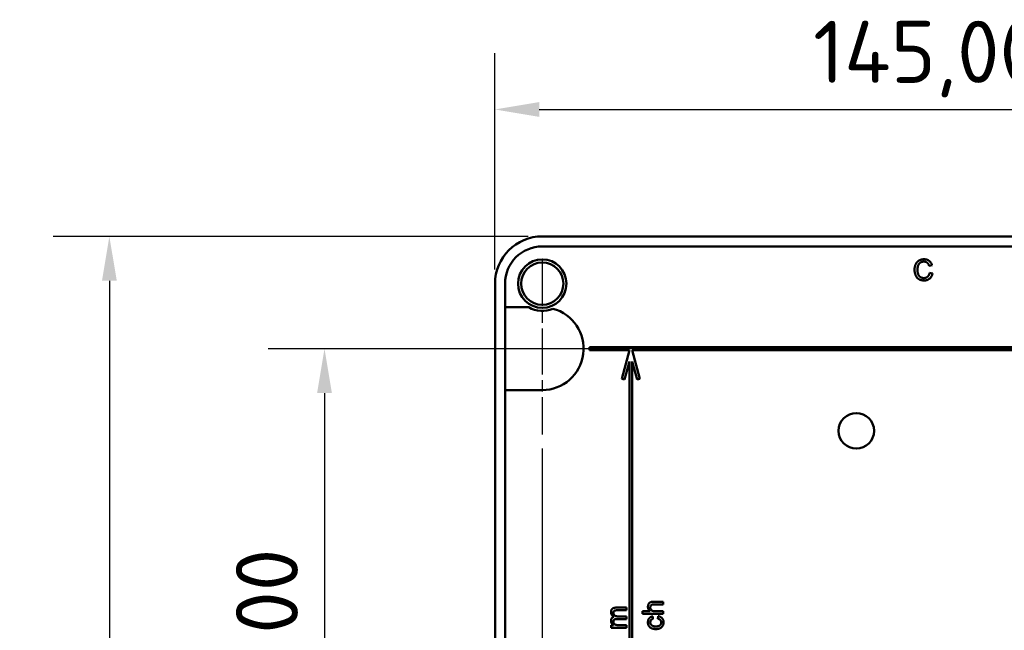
# Model space of a CAD drawing. Header units: millimetres. Extents: x 0 to 2100, y 0 to 1485.
# Tile 8 of 40: x 491 to 768, y 419 to 591. Entities that reach past the tile are written whole.
import ezdxf

# ---------------------------------------------------------------- set-up
doc = ezdxf.new("R2010")
doc.units = ezdxf.units.MM
doc.header["$LTSCALE"] = 5
doc.linetypes.add('CHAIN', pattern=[0.3543, 0.2362, -0.0295, 0.0591, -0.0295])
for name, color, linetype, lineweight in [('Bemaßung (ISO)', 7, 'Continuous', 25), ('Mittelpunktmarkierung (ISO)', 7, 'Continuous', 25), ('Sichtbar (ISO)', 7, 'Continuous', 50)]:
    doc.layers.add(name, color=color, linetype=linetype, lineweight=lineweight)
doc.styles.add('Notiztext (DIN)', font='isocpeur.ttf')
doc.dimstyles.new('Standard (DIN)', dxfattribs={"dimscale": 5, "dimtxt": 3.5, "dimasz": 2.5, "dimexe": 3.175, "dimexo": 0.8, "dimgap": 0.8, "dimtad": 1, "dimrnd": 1e-08, "dimzin": 0, "dimtxsty": 'Notiztext (DIN)', "dimcen": 0.09, "dimdle": 10, "dimclrd": 256, "dimclre": 256, "dimclrt": 256, "dimadec": 0, "dimazin": 0, "dimtfac": 1, "dimtmove": 0, "dimatfit": 3, "dimfxl": 1, "dimtolj": 1, "dimtzin": 0, "dimlwd": -1, "dimlwe": -1, "dimarcsym": 0})

# ---------------------------------------------------------------- blocks, each defined once
blk = doc.blocks.new('*D22')
at = {"layer": 'Bemaßung (ISO)'}
for p, q in [((824.03, 498.15), (560.69, 498.15)), ((576.57, 485.65), (576.57, 332.32)), ((824.86, 319.82), (560.69, 319.82))]:
    blk.add_line(p, q, dxfattribs=at)
for points in [[(574.48, 485.65), (578.65, 485.65), (576.57, 498.15)], [(574.48, 332.32), (578.65, 332.32), (576.57, 319.82)]]:
    blk.add_solid(points, dxfattribs=at)
at = {"layer": 'Defpoints', "color": 0}
for p in [(828.03, 498.15), (576.57, 319.82), (828.86, 319.82)]:
    blk.add_point(p, dxfattribs=at)
at = {"layer": 'Bemaßung (ISO)', "insert": (551.57, 378.8), "char_height": 17.5, "attachment_point": 1, "rotation": 90, "style": 'Notiztext (DIN)'}
blk.add_mtext('\\A1;107,00', dxfattribs=at)
blk = doc.blocks.new('*D23')
at = {"layer": 'Bemaßung (ISO)'}
for p, q in [((638.03, 469.99), (638.03, 128.43)), ((853.03, 469.15), (853.03, 128.43)), ((650.53, 144.31), (840.53, 144.31))]:
    blk.add_line(p, q, dxfattribs=at)
for points in [[(650.53, 146.39), (650.53, 142.22), (638.03, 144.31)], [(840.53, 146.39), (840.53, 142.22), (853.03, 144.31)]]:
    blk.add_solid(points, dxfattribs=at)
at = {"layer": 'Defpoints', "color": 0}
for p in [(638.03, 473.99), (853.03, 473.15), (853.03, 144.31)]:
    blk.add_point(p, dxfattribs=at)
at = {"layer": 'Bemaßung (ISO)', "insert": (715.34, 169.31), "char_height": 17.5, "attachment_point": 1, "style": 'Notiztext (DIN)'}
blk.add_mtext('\\A1;129,00', dxfattribs=at)
blk = doc.blocks.new('*D24')
at = {"layer": 'Bemaßung (ISO)'}
for p, q in [((624.69, 520.49), (624.69, 581.47)), ((866.36, 493.49), (866.36, 581.47)), ((637.19, 565.6), (853.86, 565.6))]:
    blk.add_line(p, q, dxfattribs=at)
for points in [[(637.19, 567.68), (637.19, 563.51), (624.69, 565.6)], [(853.86, 567.68), (853.86, 563.51), (866.36, 565.6)]]:
    blk.add_solid(points, dxfattribs=at)
at = {"layer": 'Defpoints', "color": 0}
for p in [(866.36, 565.6), (624.69, 516.49), (866.36, 489.49)]:
    blk.add_point(p, dxfattribs=at)
at = {"layer": 'Bemaßung (ISO)', "insert": (714.47, 590.6), "char_height": 17.5, "attachment_point": 1, "style": 'Notiztext (DIN)'}
blk.add_mtext('\\A1;145,00', dxfattribs=at)
blk = doc.blocks.new('*D27')
at = {"layer": 'Bemaßung (ISO)'}
for p, q in [((634.03, 529.82), (499.98, 529.82)), ((515.85, 517.32), (515.85, 230.83)), ((731.11, 218.33), (499.98, 218.33))]:
    blk.add_line(p, q, dxfattribs=at)
for points in [[(513.77, 517.32), (517.94, 517.32), (515.85, 529.82)], [(513.77, 230.83), (517.94, 230.83), (515.85, 218.33)]]:
    blk.add_solid(points, dxfattribs=at)
at = {"layer": 'Defpoints', "color": 0}
for p in [(638.03, 529.82), (515.85, 218.33), (735.11, 218.33)]:
    blk.add_point(p, dxfattribs=at)
at = {"layer": 'Bemaßung (ISO)', "insert": (490.85, 343.88), "char_height": 17.5, "attachment_point": 1, "rotation": 90, "style": 'Notiztext (DIN)'}
blk.add_mtext('\\A1;186,90', dxfattribs=at)

msp = doc.modelspace()

# ---------------------------------------------------------------- linework, layer by layer
at = {"layer": 'Mittelpunktmarkierung (ISO)', "linetype": 'CHAIN', "ltscale": 10.926773}
for p, q in [((638.028, 523.153), (638.028, 473.986)), ((662.195, 498.153), (613.028, 498.153))]:
    msp.add_line(p, q, dxfattribs=at)
at = {"layer": 'Sichtbar (ISO)'}
for p, q in [((638.028, 529.82), (853.028, 529.82)), ((638.028, 526.986), (853.028, 526.986)), ((748.037, 521.676), (747.215, 521.499)), ((747.364, 519.522), (748.187, 519.331)), ((624.695, 330.153), (624.695, 516.486)), ((627.528, 509.82), (627.528, 516.486)), ((627.528, 486.486), (627.528, 509.82)), ((630.028, 509.82), (627.528, 509.82)), ((634.242, 509.82), (630.028, 509.82)), ((819.278, 498.57), (651.362, 498.57)), ((651.362, 498.57), (651.362, 497.736)), ((651.362, 497.736), (662.612, 497.736)), ((662.612, 497.736), (660.455, 489.687)), ((665.602, 489.687), (663.445, 497.736)), ((663.445, 497.736), (819.278, 497.736)), ((661.26, 489.471), (662.612, 494.516)), ((662.612, 494.516), (662.612, 345.236)), ((663.445, 345.236), (663.445, 494.516)), ((663.445, 494.516), (664.797, 489.471)), ((660.455, 489.687), (661.26, 489.471)), ((664.797, 489.471), (665.602, 489.687)), ((627.528, 331.486), (627.528, 486.486)), ((627.528, 486.486), (630.028, 486.486)), ((630.028, 486.486), (638.028, 486.486)), ((669.507, 426.796), (672.195, 426.796)), ((672.195, 426.048), (669.546, 426.048)), ((672.195, 426.796), (672.195, 426.048)), ((658.866, 425.139), (661.778, 425.139)), ((661.778, 424.391), (659.142, 424.391)), ((659.347, 422.671), (661.778, 422.671)), ((661.778, 425.139), (661.778, 424.391)), ((661.778, 422.671), (661.778, 421.923)), ((666.362, 424.104), (668.492, 424.104)), ((666.362, 423.356), (666.362, 424.104)), ((672.195, 423.356), (666.362, 423.356)), ((669.203, 422.683), (669.278, 421.935)), ((669.908, 424.104), (672.195, 424.104)), ((670.624, 422.01), (670.699, 422.758)), ((672.195, 424.104), (672.195, 423.356)), ((657.515, 420.203), (658.18, 420.203)), ((657.515, 419.455), (657.515, 420.203)), ((661.778, 421.923), (659.059, 421.923)), ((659.607, 420.203), (661.778, 420.203)), ((661.778, 420.203), (661.778, 419.455)), ((661.778, 419.455), (657.515, 419.455))]:
    msp.add_line(p, q, dxfattribs=at)
for centre, radius in [((638.028, 516.486), 6.833), ((638.028, 516.486), 5.972), ((726.672, 474.983), 5)]:
    msp.add_circle(centre, radius, dxfattribs=at)
for centre, radius, start, end in [((638.028, 516.486), 13.333, 90, 180), ((638.028, 516.486), 10.5, 90, 180), ((638.028, 516.486), 7.667, 240.40815, 292.99289), ((638.028, 498.153), 11.667, 270, 75.12619)]:
    msp.add_arc(centre, radius, start, end, dxfattribs=at)
for points, knots in [([(743.102, 520.423), (743.103, 520.497), (743.105, 520.643), (743.12, 520.859), (743.147, 521.068), (743.185, 521.268), (743.232, 521.462), (743.291, 521.649), (743.36, 521.828), (743.439, 522), (743.529, 522.163), (743.627, 522.317), (743.735, 522.459), (743.851, 522.593), (743.976, 522.716), (744.111, 522.829), (744.255, 522.932), (744.407, 523.024), (744.566, 523.105), (744.728, 523.177), (744.896, 523.236), (745.067, 523.286), (745.242, 523.325), (745.42, 523.351), (745.603, 523.368), (745.727, 523.37), (745.789, 523.371)], [0, 0, 0, 0, 0.0494014, 0.0976048, 0.1442547, 0.1894721, 0.233915, 0.2772371, 0.3198588, 0.3619567, 0.4034858, 0.4439336, 0.4836492, 0.5228933, 0.5618584, 0.6007949, 0.6401043, 0.6796434, 0.7193998, 0.7588542, 0.7983155, 0.8378024, 0.8774686, 0.9176828, 0.9583929, 1, 1, 1, 1]), ([(745.749, 522.698), (745.698, 522.698), (745.597, 522.696), (745.448, 522.68), (745.305, 522.656), (745.169, 522.621), (745.04, 522.577), (744.917, 522.522), (744.801, 522.457), (744.691, 522.382), (744.59, 522.299), (744.494, 522.21), (744.408, 522.113), (744.329, 522.01), (744.259, 521.899), (744.196, 521.782), (744.14, 521.659), (744.08, 521.485), (744.018, 521.261), (743.964, 520.987), (743.93, 520.708), (743.926, 520.521), (743.924, 520.427)], [0, 0, 0, 0, 0.0467628, 0.0919687, 0.1358044, 0.1782316, 0.2194414, 0.2601769, 0.3002796, 0.3405476, 0.3803112, 0.419642, 0.4590173, 0.498182, 0.5376702, 0.5779133, 0.6186488, 0.6607616, 0.7452992, 0.8297447, 0.9146021, 1, 1, 1, 1]), ([(747.215, 521.499), (747.199, 521.55), (747.167, 521.649), (747.111, 521.789), (747.05, 521.92), (746.984, 522.04), (746.911, 522.148), (746.834, 522.248), (746.751, 522.335), (746.663, 522.413), (746.568, 522.48), (746.469, 522.539), (746.363, 522.588), (746.252, 522.629), (746.134, 522.661), (746.011, 522.683), (745.882, 522.695), (745.794, 522.697), (745.749, 522.698)], [0, 0, 0, 0, 0.0772311, 0.1511652, 0.2207847, 0.2871495, 0.3506325, 0.4113068, 0.4699644, 0.5267072, 0.5824983, 0.6385087, 0.694918, 0.7524204, 0.811251, 0.8718561, 0.9346442, 1, 1, 1, 1]), ([(745.789, 523.371), (745.859, 523.37), (745.996, 523.368), (746.197, 523.346), (746.39, 523.311), (746.575, 523.264), (746.751, 523.2), (746.918, 523.124), (747.077, 523.033), (747.227, 522.928), (747.367, 522.811), (747.498, 522.684), (747.615, 522.543), (747.723, 522.392), (747.818, 522.23), (747.904, 522.056), (747.978, 521.871), (748.017, 521.742), (748.037, 521.676)], [0, 0, 0, 0, 0.0686495, 0.1349374, 0.1988419, 0.2614093, 0.3225168, 0.3823769, 0.4424709, 0.5022278, 0.5621014, 0.6217316, 0.6818513, 0.7420492, 0.8039081, 0.8671622, 0.9323606, 1, 1, 1, 1]), ([(745.806, 517.389), (745.73, 517.39), (745.582, 517.392), (745.365, 517.409), (745.159, 517.44), (744.964, 517.482), (744.779, 517.534), (744.606, 517.599), (744.443, 517.678), (744.291, 517.767), (744.15, 517.868), (744.016, 517.979), (743.892, 518.102), (743.776, 518.235), (743.671, 518.379), (743.572, 518.533), (743.483, 518.698), (743.403, 518.873), (743.333, 519.054), (743.27, 519.24), (743.219, 519.429), (743.175, 519.621), (743.144, 519.817), (743.118, 520.016), (743.104, 520.219), (743.102, 520.355), (743.102, 520.423)], [0, 0, 0, 0, 0.0491959, 0.0962479, 0.1413486, 0.1846561, 0.2260587, 0.2661731, 0.3052898, 0.3432451, 0.3808773, 0.4184958, 0.4563188, 0.4942367, 0.5330235, 0.5724732, 0.6130788, 0.6549345, 0.6973968, 0.7398841, 0.7821948, 0.8250615, 0.8679875, 0.9114105, 0.9553719, 1, 1, 1, 1]), ([(743.924, 520.427), (743.926, 520.309), (743.931, 520.079), (743.972, 519.747), (744.035, 519.437), (744.11, 519.196), (744.186, 519.017), (744.248, 518.892), (744.318, 518.777), (744.395, 518.67), (744.48, 518.572), (744.572, 518.483), (744.671, 518.401), (744.778, 518.33), (744.888, 518.268), (745.001, 518.212), (745.116, 518.165), (745.235, 518.129), (745.355, 518.097), (745.477, 518.076), (745.602, 518.065), (745.686, 518.063), (745.728, 518.062)], [0, 0, 0, 0, 0.1053433, 0.2043755, 0.2980687, 0.3870699, 0.4297257, 0.4709012, 0.5111217, 0.5501788, 0.5883544, 0.626683, 0.6644517, 0.7025149, 0.7404812, 0.7776181, 0.814716, 0.8515265, 0.8880985, 0.9251117, 0.9621037, 1, 1, 1, 1]), ([(745.728, 518.062), (745.779, 518.063), (745.879, 518.065), (746.026, 518.083), (746.168, 518.11), (746.302, 518.152), (746.431, 518.203), (746.555, 518.266), (746.671, 518.342), (746.782, 518.428), (746.886, 518.526), (746.981, 518.636), (747.067, 518.756), (747.146, 518.887), (747.212, 519.031), (747.274, 519.184), (747.325, 519.349), (747.351, 519.464), (747.364, 519.522)], [0, 0, 0, 0, 0.0633359, 0.1251108, 0.1846884, 0.2432104, 0.300888, 0.3583701, 0.4157614, 0.4743866, 0.5339663, 0.5940076, 0.6550724, 0.71861, 0.7843748, 0.8529915, 0.9249004, 1, 1, 1, 1]), ([(748.187, 519.331), (748.166, 519.254), (748.126, 519.103), (748.046, 518.887), (747.957, 518.684), (747.856, 518.496), (747.741, 518.322), (747.617, 518.161), (747.477, 518.015), (747.328, 517.883), (747.168, 517.766), (746.999, 517.665), (746.821, 517.579), (746.635, 517.509), (746.44, 517.456), (746.236, 517.417), (746.024, 517.393), (745.879, 517.39), (745.806, 517.389)], [0, 0, 0, 0, 0.0715784, 0.1400162, 0.2061974, 0.2701561, 0.332001, 0.392755, 0.452579, 0.5122528, 0.5715323, 0.6301518, 0.6887692, 0.7481639, 0.8087034, 0.8702563, 0.9339, 1, 1, 1, 1]), ([(667.857, 425.354), (667.859, 425.429), (667.863, 425.574), (667.9, 425.784), (667.956, 425.98), (668.038, 426.159), (668.139, 426.319), (668.26, 426.455), (668.399, 426.568), (668.53, 426.639), (668.644, 426.686), (668.741, 426.715), (668.846, 426.74), (668.96, 426.762), (669.084, 426.776), (669.217, 426.788), (669.359, 426.795), (669.457, 426.796), (669.507, 426.796)], [0, 0, 0, 0, 0.0889736, 0.1725097, 0.2526076, 0.3304712, 0.4051849, 0.4763218, 0.5464276, 0.6162333, 0.653186, 0.6928582, 0.7357344, 0.7818452, 0.8308078, 0.883767, 0.9398319, 1, 1, 1, 1]), ([(668.492, 424.104), (668.441, 424.145), (668.342, 424.227), (668.213, 424.364), (668.102, 424.509), (668.014, 424.663), (667.942, 424.823), (667.894, 424.994), (667.862, 425.171), (667.859, 425.292), (667.857, 425.354)], [0, 0, 0, 0, 0.1343974, 0.2639078, 0.3877367, 0.509356, 0.6294601, 0.7499153, 0.872958, 1, 1, 1, 1]), ([(669.546, 426.048), (669.503, 426.048), (669.42, 426.046), (669.301, 426.036), (669.19, 426.018), (669.088, 425.994), (668.995, 425.963), (668.912, 425.923), (668.837, 425.877), (668.771, 425.824), (668.714, 425.764), (668.664, 425.7), (668.624, 425.628), (668.589, 425.551), (668.562, 425.468), (668.544, 425.379), (668.532, 425.284), (668.531, 425.219), (668.53, 425.186)], [0, 0, 0, 0, 0.0842792, 0.1627034, 0.2356078, 0.3041539, 0.3680953, 0.4283869, 0.4851351, 0.5401567, 0.5943241, 0.6473256, 0.7011889, 0.7557018, 0.8128619, 0.8723455, 0.9340935, 1, 1, 1, 1]), ([(668.53, 425.186), (668.532, 425.135), (668.536, 425.034), (668.568, 424.886), (668.62, 424.742), (668.691, 424.605), (668.778, 424.479), (668.884, 424.371), (669.003, 424.284), (669.139, 424.214), (669.296, 424.164), (669.477, 424.129), (669.684, 424.107), (669.831, 424.105), (669.908, 424.104)], [0, 0, 0, 0, 0.076469, 0.1513913, 0.2280492, 0.3059989, 0.3834945, 0.458189, 0.5316632, 0.6061984, 0.6871071, 0.7792899, 0.88317, 1, 1, 1, 1]), ([(657.441, 423.846), (657.442, 423.897), (657.444, 423.995), (657.461, 424.137), (657.487, 424.271), (657.526, 424.396), (657.575, 424.512), (657.634, 424.62), (657.706, 424.717), (657.789, 424.806), (657.883, 424.884), (657.989, 424.954), (658.107, 425.011), (658.236, 425.057), (658.377, 425.095), (658.53, 425.12), (658.694, 425.137), (658.808, 425.138), (658.866, 425.139)], [0, 0, 0, 0, 0.0684927, 0.1336449, 0.1953466, 0.2542475, 0.3113035, 0.3666491, 0.4212986, 0.4757287, 0.5310921, 0.5881876, 0.6472698, 0.7093694, 0.7752605, 0.845213, 0.9203888, 1, 1, 1, 1]), ([(658.232, 422.554), (658.169, 422.595), (658.047, 422.676), (657.886, 422.817), (657.747, 422.963), (657.635, 423.122), (657.547, 423.289), (657.485, 423.467), (657.448, 423.654), (657.443, 423.782), (657.441, 423.846)], [0, 0, 0, 0, 0.1423153, 0.2758894, 0.4024548, 0.5233629, 0.6412279, 0.7590241, 0.8775424, 1, 1, 1, 1]), ([(657.441, 421.42), (657.443, 421.492), (657.447, 421.628), (657.488, 421.823), (657.552, 421.999), (657.644, 422.153), (657.76, 422.287), (657.897, 422.4), (658.056, 422.491), (658.172, 422.533), (658.232, 422.554)], [0, 0, 0, 0, 0.1427786, 0.2746995, 0.3976038, 0.5169929, 0.6341212, 0.7520296, 0.8730511, 1, 1, 1, 1]), ([(659.142, 424.391), (659.076, 424.39), (658.954, 424.388), (658.786, 424.378), (658.647, 424.356), (658.534, 424.328), (658.44, 424.286), (658.359, 424.231), (658.287, 424.163), (658.226, 424.081), (658.175, 423.99), (658.141, 423.889), (658.117, 423.78), (658.115, 423.705), (658.114, 423.666)], [0, 0, 0, 0, 0.13645236, 0.25296683, 0.3494414, 0.42717455, 0.49437962, 0.56064743, 0.62859011, 0.69946163, 0.77135543, 0.84411404, 0.91994213, 1, 1, 1, 1]), ([(658.114, 423.666), (658.115, 423.631), (658.116, 423.562), (658.131, 423.462), (658.152, 423.365), (658.186, 423.274), (658.227, 423.186), (658.277, 423.103), (658.338, 423.025), (658.406, 422.952), (658.485, 422.884), (658.576, 422.827), (658.678, 422.779), (658.791, 422.74), (658.914, 422.708), (659.048, 422.686), (659.194, 422.674), (659.294, 422.672), (659.347, 422.671)], [0, 0, 0, 0, 0.0585622, 0.115008, 0.1697242, 0.223596, 0.2768088, 0.3307668, 0.3849865, 0.4410945, 0.4982766, 0.5576058, 0.6201256, 0.6863285, 0.7568042, 0.831932, 0.9128546, 1, 1, 1, 1]), ([(667.857, 421.006), (667.858, 421.062), (667.861, 421.171), (667.877, 421.331), (667.904, 421.483), (667.942, 421.628), (667.992, 421.765), (668.053, 421.893), (668.124, 422.014), (668.206, 422.127), (668.298, 422.231), (668.401, 422.324), (668.511, 422.41), (668.632, 422.484), (668.761, 422.55), (668.901, 422.604), (669.048, 422.651), (669.151, 422.672), (669.203, 422.683)], [0, 0, 0, 0, 0.0707943, 0.1389298, 0.2037608, 0.2672468, 0.3282853, 0.388484, 0.447711, 0.5064942, 0.565373, 0.6238493, 0.6824323, 0.7424293, 0.8034999, 0.8668025, 0.9320606, 1, 1, 1, 1]), ([(670.699, 422.758), (670.759, 422.747), (670.876, 422.727), (671.046, 422.681), (671.206, 422.624), (671.356, 422.556), (671.495, 422.476), (671.626, 422.386), (671.746, 422.284), (671.854, 422.17), (671.953, 422.05), (672.037, 421.92), (672.11, 421.784), (672.168, 421.642), (672.214, 421.493), (672.247, 421.337), (672.265, 421.174), (672.268, 421.063), (672.27, 421.007)], [0, 0, 0, 0, 0.0703994, 0.1382804, 0.2040574, 0.2671753, 0.3291364, 0.3902088, 0.4508159, 0.5115662, 0.5720027, 0.6314368, 0.6908984, 0.7500861, 0.8101461, 0.8715905, 0.9348443, 1, 1, 1, 1]), ([(658.18, 420.203), (658.126, 420.236), (658.02, 420.301), (657.878, 420.421), (657.751, 420.555), (657.64, 420.703), (657.551, 420.866), (657.488, 421.041), (657.447, 421.227), (657.443, 421.355), (657.441, 421.42)], [0, 0, 0, 0, 0.12661858, 0.24981803, 0.37256536, 0.49606944, 0.61989959, 0.74377908, 0.86918063, 1, 1, 1, 1]), ([(659.059, 421.923), (659.021, 421.923), (658.947, 421.922), (658.84, 421.913), (658.74, 421.901), (658.647, 421.882), (658.562, 421.859), (658.484, 421.83), (658.413, 421.796), (658.35, 421.757), (658.294, 421.71), (658.245, 421.658), (658.204, 421.6), (658.172, 421.533), (658.144, 421.461), (658.128, 421.381), (658.115, 421.296), (658.114, 421.236), (658.114, 421.205)], [0, 0, 0, 0, 0.0840894, 0.1623868, 0.2367652, 0.3059134, 0.3700192, 0.4313679, 0.4885375, 0.5432805, 0.5956742, 0.6472682, 0.6996267, 0.7533383, 0.8100685, 0.8689691, 0.9321789, 1, 1, 1, 1]), ([(658.114, 421.205), (658.115, 421.158), (658.118, 421.063), (658.151, 420.925), (658.2, 420.793), (658.269, 420.667), (658.356, 420.552), (658.464, 420.454), (658.59, 420.372), (658.709, 420.319), (658.814, 420.286), (658.903, 420.263), (658.999, 420.245), (659.105, 420.23), (659.218, 420.217), (659.341, 420.21), (659.471, 420.203), (659.561, 420.203), (659.607, 420.203)], [0, 0, 0, 0, 0.06986806, 0.13836007, 0.20671606, 0.277043, 0.34756471, 0.41794967, 0.49022771, 0.56670329, 0.6080899, 0.65230346, 0.70060803, 0.75257335, 0.80836042, 0.86849709, 0.93199366, 1, 1, 1, 1]), ([(670.08, 419.093), (670.024, 419.094), (669.913, 419.095), (669.75, 419.106), (669.592, 419.123), (669.439, 419.148), (669.292, 419.179), (669.15, 419.219), (669.013, 419.264), (668.883, 419.317), (668.758, 419.376), (668.642, 419.444), (668.534, 419.518), (668.433, 419.601), (668.341, 419.691), (668.257, 419.789), (668.179, 419.892), (668.09, 420.041), (667.996, 420.237), (667.916, 420.484), (667.867, 420.742), (667.86, 420.917), (667.857, 421.006)], [0, 0, 0, 0, 0.0506829, 0.1000489, 0.1478461, 0.1941846, 0.239529, 0.2837564, 0.3271544, 0.369628, 0.4110209, 0.4513961, 0.491122, 0.5298697, 0.5686892, 0.6073537, 0.6463434, 0.6855106, 0.7638932, 0.8415673, 0.9199696, 1, 1, 1, 1]), ([(669.278, 421.935), (669.219, 421.918), (669.106, 421.885), (668.952, 421.808), (668.821, 421.714), (668.714, 421.6), (668.631, 421.471), (668.573, 421.329), (668.536, 421.174), (668.532, 421.066), (668.53, 421.011)], [0, 0, 0, 0, 0.1426618, 0.2728502, 0.3970794, 0.5160454, 0.6331593, 0.7506877, 0.8713049, 1, 1, 1, 1]), ([(668.53, 421.011), (668.531, 420.968), (668.533, 420.885), (668.552, 420.764), (668.579, 420.648), (668.621, 420.539), (668.672, 420.436), (668.736, 420.339), (668.81, 420.247), (668.897, 420.163), (668.996, 420.087), (669.108, 420.019), (669.236, 419.966), (669.375, 419.92), (669.527, 419.884), (669.693, 419.859), (669.872, 419.843), (669.996, 419.842), (670.06, 419.841)], [0, 0, 0, 0, 0.0583979, 0.1141048, 0.1681041, 0.2212856, 0.2739421, 0.3269375, 0.3801837, 0.4354414, 0.4922858, 0.552039, 0.6150765, 0.6815898, 0.7531163, 0.8300211, 0.9122015, 1, 1, 1, 1]), ([(670.06, 419.841), (670.125, 419.842), (670.25, 419.843), (670.431, 419.859), (670.599, 419.882), (670.753, 419.918), (670.894, 419.96), (671.019, 420.016), (671.132, 420.079), (671.231, 420.154), (671.317, 420.236), (671.392, 420.325), (671.456, 420.419), (671.507, 420.52), (671.548, 420.627), (671.575, 420.74), (671.594, 420.859), (671.596, 420.94), (671.597, 420.981)], [0, 0, 0, 0, 0.0899769, 0.1732209, 0.251071, 0.3239832, 0.3911069, 0.4540551, 0.5136486, 0.5702047, 0.6246808, 0.6781979, 0.7301862, 0.782219, 0.8345437, 0.8878435, 0.9428418, 1, 1, 1, 1]), ([(672.27, 421.007), (672.268, 420.937), (672.264, 420.799), (672.239, 420.598), (672.194, 420.407), (672.132, 420.227), (672.052, 420.058), (671.953, 419.9), (671.838, 419.751), (671.705, 419.615), (671.555, 419.491), (671.389, 419.385), (671.208, 419.293), (671.012, 419.22), (670.8, 419.163), (670.573, 419.122), (670.332, 419.097), (670.165, 419.095), (670.08, 419.093)], [0, 0, 0, 0, 0.0639499, 0.1254946, 0.1845534, 0.242023, 0.2985445, 0.3549778, 0.4116328, 0.469612, 0.5283725, 0.5879346, 0.6492045, 0.7125547, 0.7787663, 0.8483844, 0.9222314, 1, 1, 1, 1]), ([(671.597, 420.981), (671.596, 421.015), (671.595, 421.08), (671.583, 421.176), (671.564, 421.268), (671.539, 421.356), (671.504, 421.439), (671.464, 421.518), (671.416, 421.594), (671.359, 421.664), (671.296, 421.73), (671.223, 421.788), (671.143, 421.841), (671.055, 421.888), (670.959, 421.929), (670.854, 421.962), (670.743, 421.991), (670.665, 422.003), (670.624, 422.01)], [0, 0, 0, 0, 0.06343559, 0.1250473, 0.1851647, 0.24274406, 0.29994541, 0.35698607, 0.41367457, 0.47098279, 0.52900485, 0.58841017, 0.64922674, 0.71262286, 0.77911954, 0.848934, 0.92201458, 1, 1, 1, 1])]:
    msp.add_open_spline(points, degree=3, knots=knots, dxfattribs=at)

# ---------------------------------------------------------------- dimensions: what is measured, and where the dimension line sits
at = {"layer": 'Bemaßung (ISO)'}
dim = msp.add_linear_dim(base=(866.362, 565.597), p1=(624.695, 516.486), p2=(866.362, 489.486), dimstyle='Standard (DIN)', override={"dimgap": 0.8, "dimdec": 2, "dimlfac": 0.6, "dimtol": 0, "dimlim": 0, "dimtp": 0, "dimtm": 0, "dimtdec": 2, "dimtofl": 0, "dimatfit": 1}, dxfattribs=at)
dim.commit()
dim.dimension.update_dxf_attribs({"geometry": '*D24', "text_midpoint": (745.528, 565.597), "dimtype": 160})
for base, p1, p2, angle, picture, middle in [((515.853, 218.325), (638.028, 529.82), (735.112, 218.325), 270, '*D27', (515.853, 374.072)), ((576.568, 319.82), (828.028, 498.153), (828.862, 319.82), 90, '*D22', (576.568, 408.986)), ((853.028, 144.306), (638.028, 473.986), (853.028, 473.153), 180, '*D23', (745.528, 144.306))]:
    dim = msp.add_linear_dim(base=base, p1=p1, p2=p2, angle=angle, dimstyle='Standard (DIN)', override={"dimgap": 0.8, "dimdec": 2, "dimlfac": 0.6, "dimtol": 0, "dimlim": 0, "dimtp": 0, "dimtm": 0, "dimtdec": 2, "dimtofl": 0, "dimatfit": 1}, dxfattribs=at)
    dim.commit()
    dim.dimension.update_dxf_attribs({"geometry": picture, "text_midpoint": middle, "dimtype": 160})

doc.saveas('drawing.dxf')
